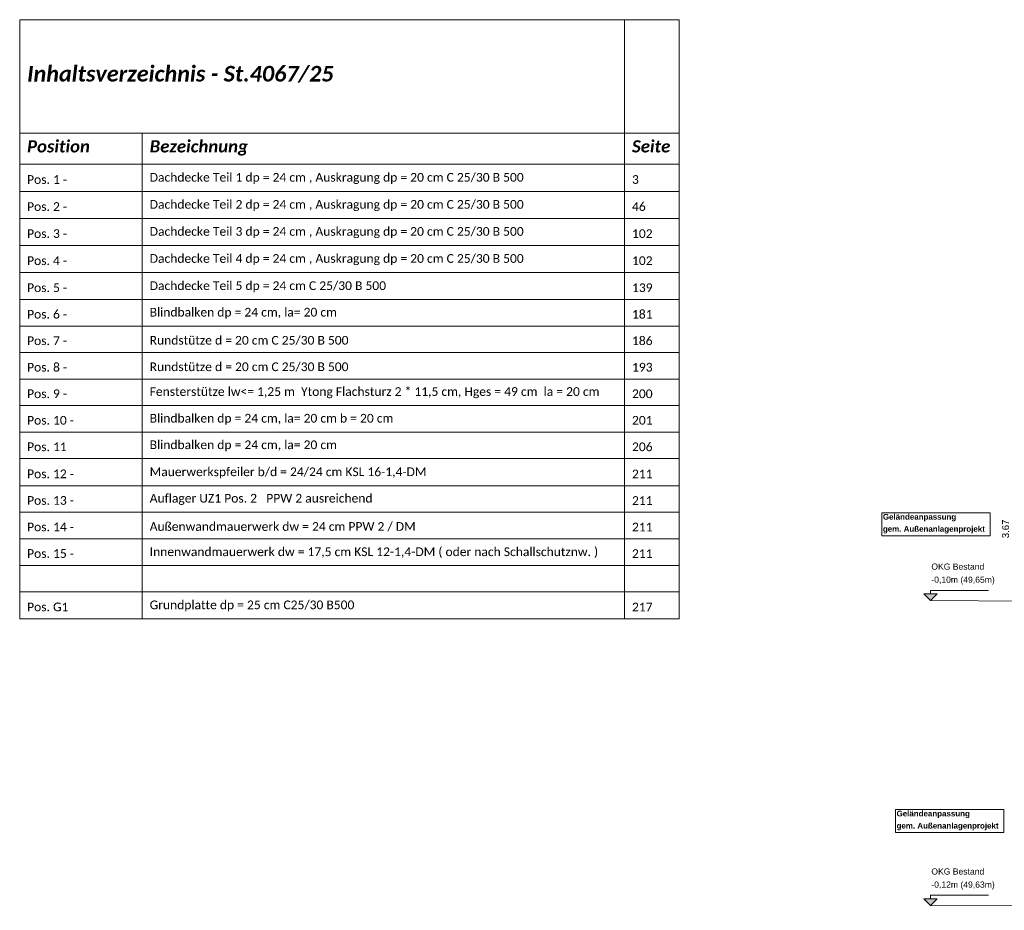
# Model space of a CAD drawing. Header units: millimetres. Extents: x -15507 to 123453, y -13113 to 44965.
# Tile 12 of 15: x 47138 to 73105, y 3718 to 27211. Entities that reach past the tile are written whole.
import ezdxf
from ezdxf.xclip import XClip

# ---------------------------------------------------------------- set-up
doc = ezdxf.new("R2010")
doc.units = ezdxf.units.MM
doc.header["$MEASUREMENT"] = 0
doc.header["$XCLIPFRAME"] = 0
for name, color, linetype in [('1-EG_1_0', 7, 'Continuous'), ('Schnitt_1_-_1#2_3_Schnitt 1 - 12', 7, 'Continuous'), ('Чертеж и Рисунок', 7, 'Continuous')]:
    doc.layers.add(name, color=color, linetype=linetype)
doc.styles.add('СГЕНЕРИР_СТИЛЬ_1', font='arial.ttf')
doc.styles.add('СГЕНЕРИР_СТИЛЬ_2', font='arialbd.ttf')
doc.styles.add('СГЕНЕРИР_СТИЛЬ_3', font='calibriz.ttf')
doc.styles.add('СГЕНЕРИР_СТИЛЬ_4', font='calibri.ttf')

# ---------------------------------------------------------------- blocks, each defined once
blk = doc.blocks.new('Чертеж_1_1', base_point=(21717.68208233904, 6295.186400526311))
at = {"layer": '1-EG_1_0', "color": 7, "linetype": 'Continuous', "lineweight": 18}
for p, q in [((47138.10723245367, 27210.61661301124), (64530.97313078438, 27210.61661301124)), ((47138.10723245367, 27210.61661301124), (47138.10723245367, 24219.73463603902)), ((63091.00836602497, 27210.61661301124), (63091.00836602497, 24219.73463603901)), ((64530.97313078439, 27210.61661301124), (64530.97313078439, 24219.73463603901)), ((47138.10723245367, 24219.73463603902), (64530.97313078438, 24219.73463603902)), ((47138.10723245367, 24219.73463603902), (47138.10723245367, 11409.09571553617)), ((50371.01428868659, 24219.73463603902), (50371.01428868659, 11409.09571553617)), ((63091.00836602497, 24219.73463603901), (63091.00836602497, 11409.09571553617)), ((64530.97313078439, 24219.73463603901), (64530.97313078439, 11409.09571553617)), ((47138.10723245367, 23396.04961276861), (64530.97313078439, 23396.04961276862)), ((47138.10723245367, 22682.54610012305), (64530.97313078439, 22682.54610012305)), ((47138.10723245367, 21969.04258747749), (64530.97313078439, 21969.0425874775)), ((47138.10723245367, 21255.53907483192), (64530.97313078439, 21255.53907483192)), ((47138.10723245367, 20542.03556218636), (64530.97313078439, 20542.03556218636)), ((47138.10723245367, 19828.70839638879), (64530.97313078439, 19828.70839638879)), ((47138.10723245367, 19128.95993788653), (64530.97313078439, 19128.95993788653)), ((47138.10723245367, 18430.26956047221), (64530.97313078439, 18430.26956047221)), ((47138.10723245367, 17731.57918305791), (64530.97313078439, 17731.57918305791)), ((47138.10723245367, 17031.65437770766), (64530.97313078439, 17031.65437770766)), ((47138.10723245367, 16331.9059192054), (64530.97313078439, 16331.9059192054)), ((47138.10723245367, 15632.15746070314), (64530.97313078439, 15632.15746070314)), ((47138.10723245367, 14918.83029490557), (64530.97313078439, 14918.83029490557)), ((47138.10723245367, 14217.67106161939), (64530.97313078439, 14217.67106161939)), ((47138.10723245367, 13518.98068420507), (64530.97313078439, 13518.98068420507)), ((47138.10723245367, 12817.99779776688), (64530.97313078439, 12817.99779776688)), ((47138.10723245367, 12122.42288133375), (64530.97313078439, 12122.42288133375)), ((47138.10723245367, 11409.09571553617), (64530.97313078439, 11409.09571553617))]:
    blk.add_line(p, q, dxfattribs=at)
for s, insert, char_height, attachment_point, style in [('\\A1;{\\pql;\\fCalibri|b1|i1|c204|p0;\\W1.000000;Inhaltsverzeichnis - St.4067/25}', (47333.06075574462, 25549.94236326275), 412.6516242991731, 7, 'СГЕНЕРИР_СТИЛЬ_3'), ('\\A1;{\\pql;\\fCalibri|b1|i1|c204|p0;\\W1.000000;Position}', (47333.06075574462, 24030.21723360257), 320.9512633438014, 1, 'СГЕНЕРИР_СТИЛЬ_3'), ('\\A1;{\\pql;\\fCalibri|b1|i1|c204|p0;\\W1.000000;Bezeichnung}', (50565.96781197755, 24030.07683332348), 320.9512633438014, 1, 'СГЕНЕРИР_СТИЛЬ_3'), ('\\A1;{\\pql;\\fCalibri|b1|i1|c204|p0;\\W1.000000;Seite}', (63285.96188931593, 24030.21723360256), 320.9512633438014, 1, 'СГЕНЕРИР_СТИЛЬ_3'), ('\\A1;{\\pql;\\fCalibri|b0|i0|c204|p0;\\W1.000000;Dachdecke Teil 1 dp = 24 cm , Auskragung dp = 20 cm C 25/30 B 500}', (50565.96781197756, 22876.54735293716), 229.2509023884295, 7, 'СГЕНЕРИР_СТИЛЬ_4'), ('\\A1;{\\pql;\\fCalibri|b0|i0|c204|p0;\\W1.000000;3}', (63285.96188931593, 22877.53600025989), 229.2509023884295, 7, 'СГЕНЕРИР_СТИЛЬ_4'), ('\\A1;{\\pql;\\fCalibri|b0|i0|c204|p0;\\W1.000000;Pos. 1 - }', (47333.06075574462, 22877.53600025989), 229.2509023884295, 7, 'СГЕНЕРИР_СТИЛЬ_4'), ('\\A1;{\\pql;\\fCalibri|b0|i0|c204|p0;\\W1.000000;Pos. 2 -}', (47333.06075574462, 22164.03248761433), 229.2509023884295, 7, 'СГЕНЕРИР_СТИЛЬ_4'), ('\\A1;{\\pql;\\fCalibri|b0|i0|c204|p0;\\W1.000000;Dachdecke Teil 2 dp = 24 cm , Auskragung dp = 20 cm C 25/30 B 500}', (50565.96781197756, 22163.0438402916), 229.2509023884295, 7, 'СГЕНЕРИР_СТИЛЬ_4'), ('\\A1;{\\pql;\\fCalibri|b0|i0|c204|p0;\\W1.000000;46}', (63285.96188931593, 22164.03248761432), 229.2509023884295, 7, 'СГЕНЕРИР_СТИЛЬ_4'), ('\\A1;{\\pql;\\fCalibri|b0|i0|c204|p0;\\W1.000000;Pos. 3 -}', (47333.06075574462, 21450.52897496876), 229.2509023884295, 7, 'СГЕНЕРИР_СТИЛЬ_4'), ('\\A1;{\\pql;\\fCalibri|b0|i0|c204|p0;\\W1.000000;Dachdecke Teil 3 dp = 24 cm , Auskragung dp = 20 cm C 25/30 B 500}', (50565.96781197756, 21449.54032764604), 229.2509023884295, 7, 'СГЕНЕРИР_СТИЛЬ_4'), ('\\A1;{\\pql;\\fCalibri|b0|i0|c204|p0;\\W1.000000;102}', (63285.96188931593, 21450.52897496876), 229.2509023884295, 7, 'СГЕНЕРИР_СТИЛЬ_4'), ('\\A1;{\\pql;\\fCalibri|b0|i0|c204|p0;\\W1.000000;Pos. 4 -}', (47333.06075574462, 20737.0254623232), 229.2509023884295, 7, 'СГЕНЕРИР_СТИЛЬ_4'), ('\\A1;{\\pql;\\fCalibri|b0|i0|c204|p0;\\W1.000000;Dachdecke Teil 4 dp = 24 cm , Auskragung dp = 20 cm C 25/30 B 500}', (50565.96781197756, 20736.03681500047), 229.2509023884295, 7, 'СГЕНЕРИР_СТИЛЬ_4'), ('\\A1;{\\pql;\\fCalibri|b0|i0|c204|p0;\\W1.000000;102}', (63285.96188931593, 20737.02546232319), 229.2509023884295, 7, 'СГЕНЕРИР_СТИЛЬ_4'), ('\\A1;{\\pql;\\fCalibri|b0|i0|c204|p0;\\W1.000000;Dachdecke Teil 5 dp = 24 cm C 25/30 B 500}', (50565.96781197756, 20022.65950465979), 229.2509023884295, 7, 'СГЕНЕРИР_СТИЛЬ_4'), ('\\A1;{\\pql;\\fCalibri|b0|i0|c204|p0;\\W1.000000;139}', (63285.96188931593, 20023.69829652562), 229.2509023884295, 7, 'СГЕНЕРИР_СТИЛЬ_4'), ('\\A1;{\\pql;\\fCalibri|b0|i0|c204|p0;\\W1.000000;Pos. 5 -}', (47333.06075574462, 20023.69829652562), 229.2509023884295, 7, 'СГЕНЕРИР_СТИЛЬ_4'), ('\\A1;{\\pql;\\fCalibri|b0|i0|c204|p0;\\W1.000000;Pos. 6 -}', (47333.06075574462, 19323.94983802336), 229.2509023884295, 7, 'СГЕНЕРИР_СТИЛЬ_4'), ('\\A1;{\\pql;\\fCalibri|b0|i0|c204|p0;\\W1.000000;Blindbalken dp = 24 cm, la= 20 cm}', (50565.96781197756, 19322.91104615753), 229.2509023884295, 7, 'СГЕНЕРИР_СТИЛЬ_4'), ('\\A1;{\\pql;\\fCalibri|b0|i0|c204|p0;\\W1.000000;181}', (63285.96188931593, 19323.94983802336), 229.2509023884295, 7, 'СГЕНЕРИР_СТИЛЬ_4'), ('\\A1;{\\pql;\\fCalibri|b0|i0|c204|p0;\\W1.000000;Pos. 7 -}', (47333.06075574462, 18625.25946060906), 229.2509023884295, 7, 'СГЕНЕРИР_СТИЛЬ_4'), ('\\A1;{\\pql;\\fCalibri|b0|i0|c204|p0;\\W1.000000;Rundstütze d = 20 cm C 25/30 B 500}', (50565.96781197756, 18624.41409721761), 229.2509023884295, 7, 'СГЕНЕРИР_СТИЛЬ_4'), ('\\A1;{\\pql;\\fCalibri|b0|i0|c204|p0;\\W1.000000;186}', (63285.96188931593, 18625.25946060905), 229.2509023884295, 7, 'СГЕНЕРИР_СТИЛЬ_4'), ('\\A1;{\\pql;\\fCalibri|b0|i0|c204|p0;\\W1.000000;Pos. 8 -}', (47333.06075574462, 17926.56908319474), 229.2509023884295, 7, 'СГЕНЕРИР_СТИЛЬ_4'), ('\\A1;{\\pql;\\fCalibri|b0|i0|c204|p0;\\W1.000000;Rundstütze d = 20 cm C 25/30 B 500}', (50565.96781197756, 17925.7237198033), 229.2509023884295, 7, 'СГЕНЕРИР_СТИЛЬ_4'), ('\\A1;{\\pql;\\fCalibri|b0|i0|c204|p0;\\W1.000000;193}', (63285.96188931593, 17926.56908319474), 229.2509023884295, 7, 'СГЕНЕРИР_СТИЛЬ_4'), ('\\A1;{\\pql;\\fCalibri|b0|i0|c204|p0;\\W1.000000;Pos. 9 -}', (47333.06075574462, 17226.64427784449), 229.2509023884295, 7, 'СГЕНЕРИР_СТИЛЬ_4'), ('\\A1;{\\pql;\\fCalibri|b0|i0|c204|p0;\\W1.000000;Fensterstütze lw<= 1,25 m  Ytong Flachsturz 2 * 11,5 cm, Hges = 49 cm  la = 20 cm}', (50565.96781197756, 17225.65563052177), 229.2509023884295, 7, 'СГЕНЕРИР_СТИЛЬ_4'), ('\\A1;{\\pql;\\fCalibri|b0|i0|c204|p0;\\W1.000000;200}', (63285.96188931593, 17226.64427784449), 229.2509023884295, 7, 'СГЕНЕРИР_СТИЛЬ_4'), ('\\A1;{\\pql;\\fCalibri|b0|i0|c204|p0;\\W1.000000;Pos. 10 - }', (47333.06075574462, 16526.89581934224), 229.2509023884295, 7, 'СГЕНЕРИР_СТИЛЬ_4'), ('\\A1;{\\pql;\\fCalibri|b0|i0|c204|p0;\\W1.000000;Blindbalken dp = 24 cm, la= 20 cm b = 20 cm}', (50565.96781197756, 16525.85702747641), 229.2509023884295, 7, 'СГЕНЕРИР_СТИЛЬ_4'), ('\\A1;{\\pql;\\fCalibri|b0|i0|c204|p0;\\W1.000000;201}', (63285.96188931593, 16526.89581934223), 229.2509023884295, 7, 'СГЕНЕРИР_СТИЛЬ_4'), ('\\A1;{\\pql;\\fCalibri|b0|i0|c204|p0;\\W1.000000;Pos. 11}', (47333.06075574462, 15827.14736083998), 229.2509023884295, 7, 'СГЕНЕРИР_СТИЛЬ_4'), ('\\A1;{\\pql;\\fCalibri|b0|i0|c204|p0;\\W1.000000;Blindbalken dp = 24 cm, la= 20 cm}', (50565.96781197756, 15826.10856897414), 229.2509023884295, 7, 'СГЕНЕРИР_СТИЛЬ_4'), ('\\A1;{\\pql;\\fCalibri|b0|i0|c204|p0;\\W1.000000;206}', (63285.96188931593, 15827.14736083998), 229.2509023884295, 7, 'СГЕНЕРИР_СТИЛЬ_4'), ('\\A1;{\\pql;\\fCalibri|b0|i0|c204|p0;\\W1.000000;Pos. 12 -}', (47333.06075574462, 15113.82019504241), 229.2509023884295, 7, 'СГЕНЕРИР_СТИЛЬ_4'), ('\\A1;{\\pql;\\fCalibri|b0|i0|c204|p0;\\W1.000000;Mauerwerkspfeiler b/d = 24/24 cm KSL 16-1,4-DM}', (50565.96781197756, 15112.78140317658), 229.2509023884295, 7, 'СГЕНЕРИР_СТИЛЬ_4'), ('\\A1;{\\pql;\\fCalibri|b0|i0|c204|p0;\\W1.000000;211}', (63285.96188931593, 15113.78437469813), 229.2509023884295, 7, 'СГЕНЕРИР_СТИЛЬ_4'), ('\\A1;{\\pql;\\fCalibri|b0|i0|c204|p0;\\W1.000000;Pos. 13 -}', (47333.06075574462, 14412.66096175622), 229.2509023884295, 7, 'СГЕНЕРИР_СТИЛЬ_4'), ('\\A1;{\\pql;\\fCalibri|b0|i0|c204|p0;\\W1.000000;Auflager UZ1 Pos. 2   PPW 2 ausreichend}', (50565.96781197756, 14411.6723144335), 229.2509023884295, 7, 'СГЕНЕРИР_СТИЛЬ_4'), ('\\A1;{\\pql;\\fCalibri|b0|i0|c204|p0;\\W1.000000;211}', (63285.96188931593, 14412.62514141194), 229.2509023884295, 7, 'СГЕНЕРИР_СТИЛЬ_4'), ('\\A1;{\\pql;\\fCalibri|b0|i0|c204|p0;\\W1.000000;Pos. 14 -}', (47333.06075574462, 13713.97058434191), 229.2509023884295, 7, 'СГЕНЕРИР_СТИЛЬ_4'), ('\\A1;{\\pql;\\fCalibri|b0|i0|c204|p0;\\W1.000000;Außenwandmauerwerk dw = 24 cm PPW 2 / DM}', (50565.96781197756, 13713.12522095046), 229.2509023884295, 7, 'СГЕНЕРИР_СТИЛЬ_4'), ('\\A1;{\\pql;\\fCalibri|b0|i0|c204|p0;\\W1.000000;211}', (63285.96188931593, 13713.93476399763), 229.2509023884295, 7, 'СГЕНЕРИР_СТИЛЬ_4'), ('\\A1;{\\pql;\\fCalibri|b0|i0|c204|p0;\\W1.000000;Innenwandmauerwerk dw = 17,5 cm KSL 12-1,4-DM ( oder nach Schallschutznw. )}', (50565.96781197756, 13011.91308258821), 229.2509023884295, 7, 'СГЕНЕРИР_СТИЛЬ_4'), ('\\A1;{\\pql;\\fCalibri|b0|i0|c204|p0;\\W1.000000;211}', (63285.96188931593, 13012.95187755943), 229.2509023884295, 7, 'СГЕНЕРИР_СТИЛЬ_4'), ('\\A1;{\\pql;\\fCalibri|b0|i0|c204|p0;\\W1.000000;Pos. 15 -}', (47333.06075574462, 13012.98769790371), 229.2509023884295, 7, 'СГЕНЕРИР_СТИЛЬ_4'), ('\\A1;{\\pql;\\fCalibri|b0|i0|c204|p0;\\W1.000000;Pos. G1}', (47333.06075574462, 11604.08561567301), 229.2509023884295, 7, 'СГЕНЕРИР_СТИЛЬ_4'), ('\\A1;{\\pql;\\fCalibri|b0|i0|c204|p0;\\W1.000000;Grundplatte dp = 25 cm C25/30 B500}', (50565.96781197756, 11603.04682380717), 229.2509023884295, 7, 'СГЕНЕРИР_СТИЛЬ_4'), ('\\A1;{\\pql;\\fCalibri|b0|i0|c204|p0;\\W1.000000;217}', (63285.96188931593, 11604.12143623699), 229.2509023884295, 7, 'СГЕНЕРИР_СТИЛЬ_4')]:
    blk.add_mtext(s, dxfattribs=dict(at, insert=insert, char_height=char_height, attachment_point=attachment_point, style=style))
blk = doc.blocks.new('Чертеж_3_3', base_point=(118257.7464737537, 15965.48007937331))
at = {"layer": 'Schnitt_1_-_1#2_3_Schnitt 1 - 12', "linetype": 'Continuous', "lineweight": 18, "true_color": 0x0046ff}
for points in [[(71157.6470565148, 11890.84662987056), (71334.42375181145, 12067.62332516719), (70980.87036121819, 12067.62332516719)], [(71157.64705651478, 3848.465702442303), (71334.42375181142, 4025.242397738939), (70980.87036121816, 4025.242397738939)]]:
    blk.add_hatch(color=160, dxfattribs=at).paths.add_polyline_path(points)
at = {"layer": 'Schnitt_1_-_1#2_3_Schnitt 1 - 12', "color": 7, "linetype": 'Continuous', "lineweight": 18}
for p, q in [((71157.6470565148, 12067.6233251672), (71157.6470565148, 12155.93056145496)), ((71157.6470565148, 12155.93056145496), (72686.4196365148, 12155.93056145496)), ((71157.64705651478, 4025.242397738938), (71157.64705651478, 4113.549634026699)), ((71157.64705651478, 4113.549634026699), (72686.41963651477, 4113.549634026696))]:
    blk.add_line(p, q, dxfattribs=at)
at = {"layer": 'Schnitt_1_-_1#2_3_Schnitt 1 - 12', "color": 5, "linetype": 'Continuous', "lineweight": 18}
for p, q in [((94877.30633517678, 11740.84662987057), (71157.6470565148, 11890.84662987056)), ((97979.59168553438, 3718.465701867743), (71157.64705651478, 3848.465702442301))]:
    blk.add_line(p, q, dxfattribs=at)
at = {"layer": 'Schnitt_1_-_1#2_3_Schnitt 1 - 12', "color": 7, "linetype": 'Continuous', "lineweight": 18, "flags": 128}
for points in [[(69873.24873212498, 13595.72597865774), (69873.24873212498, 14205.72597865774)], [(69873.24873212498, 14205.72597865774), (72732.07685712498, 14205.72597865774), (72732.07685712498, 13595.72597865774), (69873.24873212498, 13595.72597865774)]]:
    blk.add_lwpolyline(points, dxfattribs=at)
for points in [[(71157.6470565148, 11890.84662987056), (71334.42375181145, 12067.62332516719), (70980.87036121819, 12067.62332516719)], [(73092.59436026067, 5767.857526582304), (70233.76623526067, 5767.857526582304), (70233.76623526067, 6377.857526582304), (73092.59436026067, 6377.857526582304)], [(71157.64705651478, 3848.465702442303), (71334.42375181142, 4025.242397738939), (70980.87036121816, 4025.242397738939)]]:
    blk.add_lwpolyline(points, close=True, dxfattribs=at)
at = {"layer": 'Schnitt_1_-_1#2_3_Schnitt 1 - 12', "color": 8, "linetype": 'Continuous', "lineweight": 18, "true_color": 0x777777, "char_height": 150, "attachment_point": 1, "line_spacing_factor": 1.279244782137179, "style": 'СГЕНЕРИР_СТИЛЬ_2'}
for insert in [(69903.24873212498, 14173.32598120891), (70263.76623526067, 6345.457529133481)]:
    blk.add_mtext('\\A1;{\\pql;\\fArial|b1|i0|c204|p0;\\W1.000000;Geländeanpassung\\P\\pql;\\fArial|b1|i0|c204|p0;\\W1.000000;gem. Außenanlagenprojekt}', dxfattribs=dict(at, insert=insert))
at = {"layer": 'Schnitt_1_-_1#2_3_Schnitt 1 - 12', "color": 7, "linetype": 'Continuous', "lineweight": 18, "insert": (73046.93540847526, 13533.9325673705), "char_height": 180, "attachment_point": 1, "rotation": 90, "style": 'СГЕНЕРИР_СТИЛЬ_1'}
blk.add_mtext('\\A1;{\\pql;\\fArial|b0|i0|c204|p0;\\W1.000000;3.67}', dxfattribs=at)
at = {"layer": 'Schnitt_1_-_1#2_3_Schnitt 1 - 12', "color": 5, "linetype": 'Continuous', "lineweight": 18, "char_height": 162, "attachment_point": 1, "line_spacing_factor": 1.279224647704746, "style": 'СГЕНЕРИР_СТИЛЬ_1'}
for s, insert in [('\\A1;{\\pql;\\fArial|b0|i0|c204|p0;\\W1.000000;OKG Bestand\\P\\pql;\\fArial|b0|i0|c204|p0;\\W1.000000;-0,10m (49,65m)}', (71180.38651651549, 12865.99427682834)), ('\\A1;{\\pql;\\fArial|b0|i0|c204|p0;\\W1.000000;OKG Bestand\\P\\pql;\\fArial|b0|i0|c204|p0;\\W1.000000;-0,12m (49,63m)}', (71180.38651651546, 4823.61334940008))]:
    blk.add_mtext(s, dxfattribs=dict(at, insert=insert))

msp = doc.modelspace()

# ---------------------------------------------------------------- block references
at = {"layer": 'Чертеж и Рисунок', "color": 161, "linetype": 'Continuous', "lineweight": 40, "true_color": 0x83aefe}
ref = msp.add_blockref('Чертеж_1_1', (21717.68208233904, 6295.186400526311), dxfattribs=at)
XClip(ref).set_block_clipping_path([(-15535.54088016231, -13113.28683623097), (71649.87007497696, 45367.84588421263)])
ref = msp.add_blockref('Чертеж_3_3', (118257.7464737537, 15965.48007937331), dxfattribs=at)
XClip(ref).set_block_clipping_path([(69873.24873212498, -1424.614213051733), (123452.5965165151, 23870.09504702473)])

doc.saveas('drawing.dxf')
